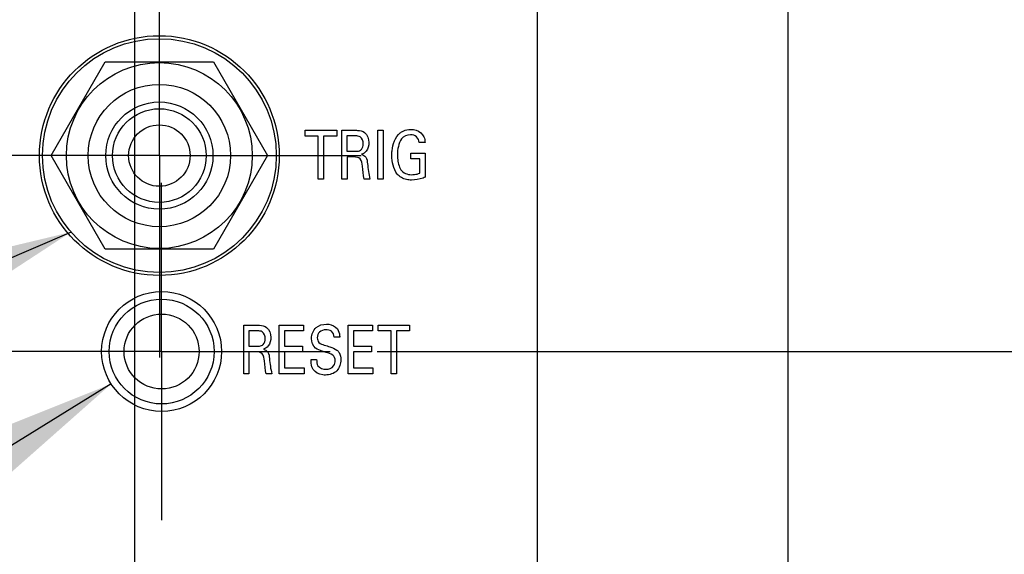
# Model space of a CAD drawing. Header units: inches. Extents: x 0.2 to 16.8, y 0.2 to 10.8.
# Tile 6 of 28: x 8.2 to 9.5, y 3.8 to 4.5. Entities that reach past the tile are written whole.
import ezdxf

# ---------------------------------------------------------------- set-up
doc = ezdxf.new("R2010")
doc.units = ezdxf.units.IN
doc.header["$LTSCALE"] = 0.935
doc.header["$MEASUREMENT"] = 0
doc.linetypes.add('CENTER', pattern=[0.6, 0.375, -0.075, 0.075, -0.075])
doc.layers.get('0').update_dxf_attribs({"linetype": 'CONTINUOUS'})
for name, color, linetype in [('02___PRT_ALL_AXES', 7, 'CONTINUOUS'), ('DEFAULT_1', 7, 'CENTER'), ('DETAIL', 7, 'CONTINUOUS'), ('DIMENSIONS', 7, 'CONTINUOUS')]:
    doc.layers.add(name, color=color, linetype=linetype)
doc.styles.get("Standard").update_dxf_attribs({"font": 'txt', "width": 0.8})
doc.dimstyles.new('DIMSTYLE_1', dxfattribs={"dimtxt": 0.125, "dimasz": 0.18, "dimexe": 0.125, "dimexo": 0.0625, "dimgap": 0.09, "dimtad": 0, "dimtih": 1, "dimtoh": 1, "dimdec": 3, "dimzin": 4, "dimdsep": 46, "dimtxsty": 'STANDARD', "dimblk": '_FILLED', "dimblk1": '_FILLED', "dimblk2": '_FILLED', "dimcen": 0.09, "dimadec": 0, "dimazin": 0, "dimtp": 0.001, "dimtm": 0.001, "dimtfac": 1, "dimtdec": 3, "dimtofl": 0, "dimtmove": 0, "dimatfit": 3, "dimldrblk": '_FILLED', "dimfxl": 1, "dimtolj": 1, "dimtzin": 4, "dimarcsym": 0})
doc.dimstyles.get("Standard").update_dxf_attribs({"dimtxt": 0.125, "dimasz": 0.18, "dimexe": 0.125, "dimexo": 0.0625, "dimgap": 0.09, "dimtad": 0, "dimtih": 1, "dimtoh": 1, "dimdec": 3, "dimzin": 4, "dimdsep": 46, "dimtxsty": 'STANDARD', "dimblk": '_FILLED', "dimblk1": '_FILLED', "dimblk2": '_FILLED', "dimcen": 0.09, "dimadec": 0, "dimazin": 0, "dimtol": 1, "dimtp": 0.01, "dimtm": 0.01, "dimtfac": 1, "dimtdec": 3, "dimtofl": 0, "dimtmove": 0, "dimatfit": 3, "dimldrblk": '_FILLED', "dimfxl": 1, "dimtolj": 1, "dimtzin": 4, "dimarcsym": 0})

# ---------------------------------------------------------------- blocks, each defined once
blk = doc.blocks.new('*D0')
at = {"layer": 'DIMENSIONS', "color": 2, "linetype": 'CONTINUOUS'}
blk.add_line((8.6823, 4.0498), (11.4752, 4.0498), dxfattribs=at)
at = {"layer": 'DIMENSIONS', "color": 2, "linetype": 'CONTINUOUS', "insert": (11.5377, 4.1123), "char_height": 0.125, "width": 1.225, "attachment_point": 1, "line_spacing_factor": 0.9}
blk.add_mtext('.790{\\Ftxt.shx;\\W1.000000;\\H0.125000; }[20.08]', dxfattribs=at)
blk = doc.blocks.new('_FILLED')
at = {"color": 0, "linetype": 'BYBLOCK'}
blk.add_solid([(0, 0), (-1, 0.1736), (-1, -0.1736)], dxfattribs=at)
blk = doc.blocks.new('*D4')
at = {"layer": 'DIMENSIONS', "color": 2, "linetype": 'CONTINUOUS'}
blk.add_line((9.418, 4.9798), (11.4404, 4.9798), dxfattribs=at)
at = {"layer": 'DIMENSIONS', "color": 2, "linetype": 'CONTINUOUS', "insert": (11.5029, 5.0423), "char_height": 0.125, "width": 1.225, "attachment_point": 1, "line_spacing_factor": 0.9}
blk.add_mtext('1.720{\\Ftxt.shx;\\W1.000000;\\H0.125000; }[43.7]', dxfattribs=at)
blk = doc.blocks.new('*D5')
at = {"layer": 'DIMENSIONS', "color": 2, "linetype": 'CONTINUOUS'}
blk.add_line((9.3024, 5.9013), (11.4404, 5.9013), dxfattribs=at)
at = {"layer": 'DIMENSIONS', "color": 2, "linetype": 'CONTINUOUS', "insert": (11.5029, 5.9638), "char_height": 0.125, "width": 1.225, "attachment_point": 1, "line_spacing_factor": 0.9}
blk.add_mtext('2.642{\\Ftxt.shx;\\W1.000000;\\H0.125000; }[67.1]', dxfattribs=at)
blk = doc.blocks.new('*D6')
at = {"layer": 'DIMENSIONS', "color": 2, "linetype": 'CONTINUOUS'}
blk.add_line((9.3019, 6.8002), (11.4404, 6.8002), dxfattribs=at)
at = {"layer": 'DIMENSIONS', "color": 2, "linetype": 'CONTINUOUS', "insert": (11.5029, 6.8627), "char_height": 0.125, "width": 1.325, "attachment_point": 1, "line_spacing_factor": 0.9}
blk.add_mtext('3.541{\\Ftxt.shx;\\W1.000000;\\H0.125000; }[89.94]', dxfattribs=at)
blk = doc.blocks.new('*D7')
at = {"layer": 'DIMENSIONS', "color": 2, "linetype": 'CONTINUOUS'}
blk.add_line((9.1023, 7.3088), (11.4404, 7.3088), dxfattribs=at)
at = {"layer": 'DIMENSIONS', "color": 2, "linetype": 'CONTINUOUS', "insert": (11.5029, 7.3713), "char_height": 0.125, "width": 1.425, "attachment_point": 1, "line_spacing_factor": 0.9}
blk.add_mtext('4.049{\\Ftxt.shx;\\W1.000000;\\H0.125000; }[102.86]', dxfattribs=at)
blk = doc.blocks.new('*D10')
at = {"layer": 'DIMENSIONS', "color": 2, "linetype": 'CONTINUOUS'}
blk.add_line((9.2305, 4.7923), (9.2305, 2.4174), dxfattribs=at)
at = {"layer": 'DIMENSIONS', "color": 2, "linetype": 'CONTINUOUS', "insert": (9.168, 2.3549), "char_height": 0.125, "width": 1.325, "attachment_point": 3, "rotation": 90, "line_spacing_factor": 0.9}
blk.add_mtext('1.036{\\Ftxt.shx;\\W1.000000;\\H0.125000; }[26.31]', dxfattribs=at)
blk = doc.blocks.new('*D11')
at = {"layer": 'DIMENSIONS', "color": 2, "linetype": 'CONTINUOUS'}
blk.add_line((8.8959, 4.7923), (8.8959, 2.4174), dxfattribs=at)
at = {"layer": 'DIMENSIONS', "color": 2, "linetype": 'CONTINUOUS', "insert": (8.8334, 2.3549), "char_height": 0.125, "width": 1.325, "attachment_point": 3, "rotation": 90, "line_spacing_factor": 0.9}
blk.add_mtext('1.370{\\Ftxt.shx;\\W1.000000;\\H0.125000; }[34.81]', dxfattribs=at)
blk = doc.blocks.new('*D12')
at = {"layer": 'DIMENSIONS', "color": 2, "linetype": 'CONTINUOUS'}
for p, q in [((8.3585, 4.7923), (8.3585, 2.6888)), ((8.3585, 2.6888), (8.0654, 2.5642)), ((8.0654, 2.5642), (8.0654, 2.4174))]:
    blk.add_line(p, q, dxfattribs=at)
at = {"layer": 'DIMENSIONS', "color": 2, "linetype": 'CONTINUOUS', "insert": (8.0029, 2.3549), "char_height": 0.125, "width": 1.325, "attachment_point": 3, "rotation": 90, "line_spacing_factor": 0.9}
blk.add_mtext('1.908{\\Ftxt.shx;\\W1.000000;\\H0.125000; }[48.46]', dxfattribs=at)

msp = doc.modelspace()

# ---------------------------------------------------------------- linework, layer by layer
at = {"color": 7, "linetype": 'CONTINUOUS'}
for p, q in [((8.2474, 4.3113), (8.3196, 4.4363)), ((8.3196, 4.4363), (8.4639, 4.4363)), ((8.4639, 4.4363), (8.5361, 4.3113)), ((8.3196, 4.1863), (8.2474, 4.3113)), ((8.5361, 4.3113), (8.4639, 4.1863)), ((8.4639, 4.1863), (8.3196, 4.1863))]:
    msp.add_line(p, q, dxfattribs=at)
at = {"color": 40, "linetype": 'CONTINUOUS'}
for p, q in [((8.5864, 4.345), (8.6284, 4.345)), ((8.5864, 4.3374), (8.5864, 4.345)), ((8.6039, 4.3374), (8.5864, 4.3374)), ((8.6039, 4.28), (8.6039, 4.3374)), ((8.6284, 4.3374), (8.611, 4.3374)), ((8.611, 4.3374), (8.611, 4.28)), ((8.6284, 4.345), (8.6284, 4.3374)), ((8.6351, 4.345), (8.6537, 4.345)), ((8.6351, 4.28), (8.6351, 4.345)), ((8.6535, 4.3375), (8.6421, 4.3375)), ((8.6421, 4.3375), (8.6421, 4.317)), ((8.6833, 4.345), (8.6905, 4.345)), ((8.6833, 4.28), (8.6833, 4.345)), ((8.6905, 4.345), (8.6905, 4.28)), ((8.7464, 4.3288), (8.7385, 4.3288)), ((8.6421, 4.317), (8.6535, 4.317)), ((8.6513, 4.3094), (8.6422, 4.3094)), ((8.6422, 4.3094), (8.6422, 4.28)), ((8.7275, 4.3146), (8.7466, 4.3146)), ((8.7275, 4.3071), (8.7275, 4.3146)), ((8.7466, 4.3146), (8.7466, 4.2825)), ((8.7394, 4.3071), (8.7275, 4.3071)), ((8.7394, 4.2878), (8.7394, 4.3071)), ((8.611, 4.28), (8.6039, 4.28)), ((8.6422, 4.28), (8.6351, 4.28)), ((8.6728, 4.28), (8.6651, 4.28)), ((8.6905, 4.28), (8.6833, 4.28)), ((8.5043, 4.085), (8.5229, 4.085)), ((8.5043, 4.02), (8.5043, 4.085)), ((8.5227, 4.0774), (8.5113, 4.0774)), ((8.5113, 4.0774), (8.5113, 4.057)), ((8.5516, 4.085), (8.5842, 4.085)), ((8.5516, 4.02), (8.5516, 4.085)), ((8.5842, 4.0773), (8.5588, 4.0773)), ((8.5588, 4.0773), (8.5588, 4.0571)), ((8.5842, 4.085), (8.5842, 4.0773)), ((8.6436, 4.085), (8.6763, 4.085)), ((8.6436, 4.02), (8.6436, 4.085)), ((8.6763, 4.0773), (8.6508, 4.0773)), ((8.6508, 4.0773), (8.6508, 4.0571)), ((8.6763, 4.085), (8.6763, 4.0773)), ((8.6836, 4.085), (8.7257, 4.085)), ((8.6836, 4.0773), (8.6836, 4.085)), ((8.7011, 4.0773), (8.6836, 4.0773)), ((8.7011, 4.02), (8.7011, 4.0773)), ((8.7257, 4.0773), (8.7082, 4.0773)), ((8.7082, 4.0773), (8.7082, 4.02)), ((8.7257, 4.085), (8.7257, 4.0773)), ((8.6325, 4.0688), (8.625, 4.0688)), ((8.5113, 4.057), (8.5227, 4.057)), ((8.5205, 4.0493), (8.5114, 4.0493)), ((8.5114, 4.0493), (8.5114, 4.02)), ((8.5588, 4.0571), (8.583, 4.0571)), ((8.583, 4.0495), (8.5588, 4.0495)), ((8.5588, 4.0495), (8.5588, 4.0279)), ((8.583, 4.0571), (8.583, 4.0495)), ((8.6508, 4.0571), (8.675, 4.0571)), ((8.675, 4.0495), (8.6508, 4.0495)), ((8.6508, 4.0495), (8.6508, 4.0279)), ((8.675, 4.0571), (8.675, 4.0495)), ((8.5942, 4.039), (8.6016, 4.039)), ((8.5588, 4.0279), (8.5848, 4.0279)), ((8.5848, 4.0279), (8.5848, 4.02)), ((8.6508, 4.0279), (8.6768, 4.0279)), ((8.6768, 4.0279), (8.6768, 4.02)), ((8.5114, 4.02), (8.5043, 4.02)), ((8.542, 4.02), (8.5343, 4.02)), ((8.5848, 4.02), (8.5516, 4.02)), ((8.6768, 4.02), (8.6436, 4.02)), ((8.7082, 4.02), (8.7011, 4.02))]:
    msp.add_line(p, q, dxfattribs=at)
at = {"color": 7, "linetype": 'CONTINUOUS'}
for centre, radius in [((8.3918, 4.3113), 0.16), ((8.3918, 4.3113), 0.156), ((8.3918, 4.3113), 0.124), ((8.3918, 4.3113), 0.095), ((8.3918, 4.3113), 0.0715), ((8.3918, 4.3113), 0.0625), ((8.3918, 4.3113), 0.041), ((8.3948, 4.0498), 0.08), ((8.3948, 4.0498), 0.07)]:
    msp.add_circle(centre, radius, dxfattribs=at)
at = {"color": 40, "linetype": 'CONTINUOUS'}
for points, knots in [([(8.6639, 4.3269), (8.6639, 4.3303), (8.6617, 4.337), (8.6556, 4.3375), (8.6535, 4.3375)], [0, 0, 0, 0, 0.611638, 1, 1, 1, 1]), ([(8.6537, 4.345), (8.6545, 4.345), (8.6586, 4.345), (8.6631, 4.344), (8.6657, 4.342)], [0, 0, 0, 0, 0.197592, 1, 1, 1, 1]), ([(8.7019, 4.3114), (8.7019, 4.3135), (8.7025, 4.3242), (8.7064, 4.3359), (8.7131, 4.3415)], [0, 0, 0, 0, 0.19364, 1, 1, 1, 1]), ([(8.7131, 4.3415), (8.7143, 4.3425), (8.7187, 4.3453), (8.724, 4.3461), (8.7276, 4.3461)], [0, 0, 0, 0, 0.310626, 1, 1, 1, 1]), ([(8.7385, 4.3288), (8.7382, 4.3315), (8.7358, 4.3373), (8.7297, 4.339), (8.7268, 4.339)], [0, 0, 0, 0, 0.483838, 1, 1, 1, 1]), ([(8.7276, 4.3461), (8.7287, 4.3461), (8.7344, 4.3459), (8.7401, 4.3428), (8.7429, 4.3392)], [0, 0, 0, 0, 0.200787, 1, 1, 1, 1]), ([(8.7429, 4.3392), (8.7436, 4.3382), (8.7456, 4.3351), (8.7462, 4.3313), (8.7464, 4.3288)], [0, 0, 0, 0, 0.315797, 1, 1, 1, 1]), ([(8.6603, 4.3185), (8.6607, 4.3187), (8.663, 4.3208), (8.6639, 4.3243), (8.6639, 4.3269)], [0, 0, 0, 0, 0.140144, 1, 1, 1, 1]), ([(8.6627, 4.2972), (8.6624, 4.3005), (8.662, 4.3082), (8.6543, 4.3094), (8.6513, 4.3094)], [0, 0, 0, 0, 0.526489, 1, 1, 1, 1]), ([(8.6535, 4.317), (8.6539, 4.317), (8.6562, 4.3171), (8.6587, 4.3173), (8.6603, 4.3185)], [0, 0, 0, 0, 0.161201, 1, 1, 1, 1]), ([(8.6616, 4.313), (8.6638, 4.3123), (8.6687, 4.3092), (8.6693, 4.3034), (8.6695, 4.3004)], [0, 0, 0, 0, 0.42824, 1, 1, 1, 1]), ([(8.7095, 4.3126), (8.7095, 4.311), (8.7098, 4.304), (8.7112, 4.2967), (8.7142, 4.2922)], [0, 0, 0, 0, 0.22368, 1, 1, 1, 1]), ([(8.7281, 4.2786), (8.7259, 4.2786), (8.7189, 4.279), (8.7122, 4.2829), (8.7092, 4.2867)], [0, 0, 0, 0, 0.309842, 1, 1, 1, 1]), ([(8.7281, 4.2858), (8.7294, 4.2858), (8.7333, 4.286), (8.737, 4.2869), (8.7394, 4.2878)], [0, 0, 0, 0, 0.349267, 1, 1, 1, 1]), ([(8.7466, 4.2825), (8.7456, 4.2821), (8.7398, 4.2798), (8.7334, 4.2786), (8.7281, 4.2786)], [0, 0, 0, 0, 0.165482, 1, 1, 1, 1]), ([(8.5949, 4.0673), (8.5949, 4.0725), (8.5991, 4.0834), (8.6099, 4.0863), (8.6147, 4.0863)], [0, 0, 0, 0, 0.523779, 1, 1, 1, 1]), ([(8.6147, 4.0863), (8.6157, 4.0863), (8.6211, 4.086), (8.6267, 4.0834), (8.6293, 4.0799)], [0, 0, 0, 0, 0.195276, 1, 1, 1, 1]), ([(8.5331, 4.0669), (8.5331, 4.0703), (8.5309, 4.0769), (8.5248, 4.0774), (8.5227, 4.0774)], [0, 0, 0, 0, 0.61168, 1, 1, 1, 1]), ([(8.5229, 4.085), (8.5237, 4.085), (8.5278, 4.085), (8.5323, 4.084), (8.5349, 4.0819)], [0, 0, 0, 0, 0.19767, 1, 1, 1, 1]), ([(8.614, 4.0787), (8.6111, 4.0787), (8.6047, 4.0772), (8.6025, 4.0709), (8.6025, 4.0682)], [0, 0, 0, 0, 0.518651, 1, 1, 1, 1]), ([(8.625, 4.0688), (8.6249, 4.0717), (8.6226, 4.0778), (8.6165, 4.0787), (8.614, 4.0787)], [0, 0, 0, 0, 0.539868, 1, 1, 1, 1]), ([(8.6293, 4.0799), (8.6311, 4.0774), (8.6323, 4.0734), (8.6324, 4.0696), (8.6325, 4.0688)], [0, 0, 0, 0, 0.799768, 1, 1, 1, 1]), ([(8.5295, 4.0584), (8.5299, 4.0587), (8.5322, 4.0608), (8.5331, 4.0642), (8.5331, 4.0669)], [0, 0, 0, 0, 0.140118, 1, 1, 1, 1]), ([(8.6025, 4.0682), (8.6025, 4.0659), (8.6042, 4.0606), (8.6094, 4.0593), (8.6119, 4.0585)], [0, 0, 0, 0, 0.460695, 1, 1, 1, 1]), ([(8.5319, 4.0372), (8.5316, 4.0405), (8.5312, 4.0482), (8.5235, 4.0493), (8.5205, 4.0493)], [0, 0, 0, 0, 0.526418, 1, 1, 1, 1]), ([(8.5227, 4.057), (8.5231, 4.057), (8.5254, 4.057), (8.5279, 4.0573), (8.5295, 4.0584)], [0, 0, 0, 0, 0.161249, 1, 1, 1, 1]), ([(8.5308, 4.0529), (8.533, 4.0522), (8.5379, 4.0492), (8.5385, 4.0434), (8.5387, 4.0404)], [0, 0, 0, 0, 0.428236, 1, 1, 1, 1]), ([(8.6144, 4.0487), (8.6127, 4.0492), (8.6079, 4.0507), (8.6028, 4.0523), (8.6003, 4.0545)], [0, 0, 0, 0, 0.354604, 1, 1, 1, 1]), ([(8.6119, 4.0585), (8.6144, 4.0577), (8.6201, 4.0559), (8.626, 4.0539), (8.6287, 4.0517)], [0, 0, 0, 0, 0.429268, 1, 1, 1, 1]), ([(8.6264, 4.0377), (8.6264, 4.0404), (8.6237, 4.0467), (8.6174, 4.0478), (8.6144, 4.0487)], [0, 0, 0, 0, 0.461348, 1, 1, 1, 1]), ([(8.6287, 4.0517), (8.6298, 4.0508), (8.633, 4.047), (8.6339, 4.042), (8.6339, 4.0387)], [0, 0, 0, 0, 0.305695, 1, 1, 1, 1]), ([(8.5972, 4.0258), (8.5965, 4.027), (8.5945, 4.0311), (8.5942, 4.0358), (8.5942, 4.039)], [0, 0, 0, 0, 0.294425, 1, 1, 1, 1]), ([(8.6016, 4.039), (8.6017, 4.0362), (8.6023, 4.0288), (8.6103, 4.0261), (8.6142, 4.0261)], [0, 0, 0, 0, 0.415769, 1, 1, 1, 1]), ([(8.6339, 4.0387), (8.6339, 4.0336), (8.6304, 4.022), (8.6188, 4.0184), (8.6133, 4.0184)], [0, 0, 0, 0, 0.485015, 1, 1, 1, 1]), ([(8.6142, 4.0261), (8.6179, 4.0261), (8.6249, 4.0287), (8.6264, 4.0353), (8.6264, 4.0377)], [0, 0, 0, 0, 0.603532, 1, 1, 1, 1]), ([(8.6133, 4.0184), (8.6121, 4.0184), (8.6062, 4.0187), (8.5997, 4.0217), (8.5972, 4.0258)], [0, 0, 0, 0, 0.200687, 1, 1, 1, 1])]:
    msp.add_open_spline(points, degree=3, knots=knots, dxfattribs=at)
for points in [[(8.6657, 4.342), (8.6694, 4.339), (8.6714, 4.3335), (8.6714, 4.3287)], [(8.7268, 4.339), (8.7224, 4.339), (8.7175, 4.337), (8.715, 4.3335)], [(8.6714, 4.3287), (8.6714, 4.3247), (8.6703, 4.3203), (8.6677, 4.3172)], [(8.715, 4.3335), (8.7108, 4.3276), (8.7095, 4.3198), (8.7095, 4.3126)], [(8.6677, 4.3172), (8.6662, 4.3153), (8.664, 4.3138), (8.6616, 4.313)], [(8.7092, 4.2867), (8.7039, 4.2934), (8.7019, 4.3028), (8.7019, 4.3114)], [(8.6651, 4.28), (8.6636, 4.2856), (8.6633, 4.2914), (8.6627, 4.2972)], [(8.6695, 4.3004), (8.6702, 4.2936), (8.6709, 4.2866), (8.6728, 4.28)], [(8.7142, 4.2922), (8.7171, 4.288), (8.723, 4.2858), (8.7281, 4.2858)], [(8.5349, 4.0819), (8.5386, 4.079), (8.5406, 4.0735), (8.5406, 4.0687)], [(8.5406, 4.0687), (8.5406, 4.0647), (8.5395, 4.0603), (8.5369, 4.0572)], [(8.6003, 4.0545), (8.5967, 4.0575), (8.5949, 4.0626), (8.5949, 4.0673)], [(8.5369, 4.0572), (8.5354, 4.0552), (8.5332, 4.0537), (8.5308, 4.0529)], [(8.5343, 4.02), (8.5328, 4.0256), (8.5325, 4.0314), (8.5319, 4.0372)], [(8.5387, 4.0404), (8.5394, 4.0335), (8.5401, 4.0266), (8.542, 4.02)]]:
    msp.add_open_spline(points, degree=3, dxfattribs=at)
at = {"layer": '02___PRT_ALL_AXES', "color": 7, "linetype": 'CENTER'}
for q in [(8.3948, 4.2748), (8.1698, 4.0498), (8.6198, 4.0498), (8.3948, 3.8248)]:
    msp.add_line((8.3948, 4.0498), q, dxfattribs=at)
at = {"layer": '02___PRT_ALL_AXES', "color": 7, "linetype": 'CONTINUOUS'}
msp.add_circle((8.3948, 4.0498), 0.05, dxfattribs=at)
at = {"layer": 'DEFAULT_1', "color": 7, "linetype": 'CENTER'}
for q in [(8.3918, 4.5807), (8.1224, 4.3113), (8.6611, 4.3113), (8.3918, 4.042)]:
    msp.add_line((8.3918, 4.3113), q, dxfattribs=at)

# ---------------------------------------------------------------- dimensions: what is measured, and where the dimension line sits
at = {"layer": 'DIMENSIONS', "color": 2, "linetype": 'CONTINUOUS'}
for feature_location, offset, dtype, origin, picture, middle in [((9.1023, 7.3088), (2.3382, 0), 0, (9.0398, 3.2594), '*D7', (12.2154, 7.3088)), ((9.3019, 6.8002), (2.1386, 0), 0, (9.2394, 3.2594), '*D6', (12.1654, 6.8002)), ((9.3024, 5.9013), (2.1381, 0), 0, (9.2399, 3.2594), '*D5', (12.1154, 5.9013)), ((9.418, 4.9798), (2.0224, 0), 0, (9.3555, 3.2594), '*D4', (12.1154, 4.9798)), ((8.3584760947, 4.7922702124), (-0.2930331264, -2.3749183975), 0, (10.2662753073, 4.8547702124), '*D12', (8.0654429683, 1.6923518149)), ((8.8959, 4.7923), (0, -2.3749), 1, (10.2663, 4.8548), '*D11', (8.8959, 1.6924)), ((9.2305, 4.7923), (0, -2.3749), 1, (10.2663, 4.8548), '*D10', (9.2305, 1.6924)), ((8.6823, 4.0498), (2.7929, 0), 0, (10.4158, 3.2594), '*D0', (12.1502, 4.0498))]:
    dim = msp.add_ordinate_dim(feature_location=feature_location, offset=offset, dtype=dtype, origin=origin, dimstyle='DIMSTYLE_1', override={"dimtad": 1, "dimtih": 0, "dimtoh": 0}, dxfattribs=at)
    dim.commit()
    dim.dimension.update_dxf_attribs({"geometry": picture, "text_midpoint": middle})

# ---------------------------------------------------------------- leaders
at = {"layer": 'DETAIL', "color": 2, "linetype": 'CONTINUOUS'}
for points in [[(8.2739, 4.2092), (7.0207, 3.6694), (6.8407, 3.6694)], [(8.3275, 4.0065), (7.0187, 3.1996), (6.8387, 3.1996)]]:
    msp.add_leader(points, dimstyle='STANDARD', override={"dimtad": 0}, dxfattribs=at)

doc.saveas('drawing.dxf')
